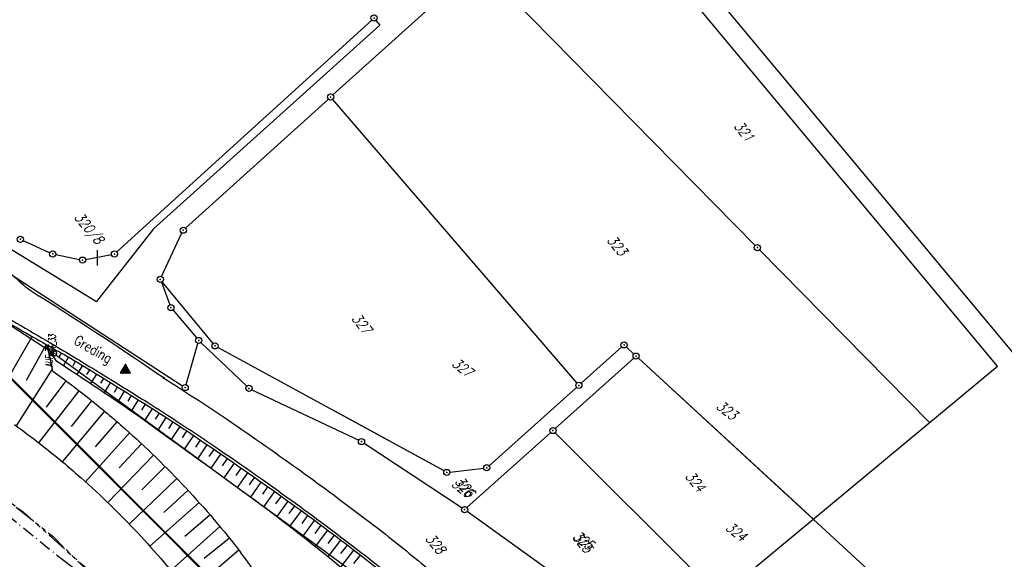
# Model space of a CAD drawing. Extents: x 448150 to 449332, y 437108 to 438384.
# Tile 145 of 172: x 448972 to 449212, y 437580 to 437711. Entities that reach past the tile are written whole.
import ezdxf

# ---------------------------------------------------------------- set-up
doc = ezdxf.new("R2010")
doc.units = 0
doc.header["$LTSCALE"] = 2
doc.header["$MEASUREMENT"] = 0
for name, pattern in [('AUSGEZOGEN', [0]), ('BAB-FM2', [2.6, 1.5, -0.5, 0.1, -0.5]), ('PHANTOMX2', [5, 2.5, -0.5, 0.5, -0.5, 0.5, -0.5])]:
    doc.linetypes.add(name, pattern=pattern)
doc.layers.get('0').update_dxf_attribs({"linetype": 'AUSGEZOGEN'})
for name, color, linetype in [('212-FLSTNR', 8, 'AUSGEZOGEN'), ('212-GRENZL', 8, 'AUSGEZOGEN'), ('212-GRENZL-BAB', 7, 'AUSGEZOGEN'), ('212-GRENZP', 8, 'AUSGEZOGEN'), ('213-FLSTNR', 8, 'AUSGEZOGEN'), ('213-GRENZL', 8, 'AUSGEZOGEN'), ('213-GRENZP', 8, 'AUSGEZOGEN'), ('ANMERKUNG', 7, 'CONTINUOUS'), ('BAB_FM', 5, 'BAB-FM2'), ('BOESCHG', 250, 'AUSGEZOGEN'), ('FBRTOP', 250, 'AUSGEZOGEN'), ('Lichtwellenleiter COLT', 46, 'PHANTOMX2'), ('Lichtwellenleiter GLH', 46, 'PHANTOMX2'), ('MULDE', 250, 'AUSGEZOGEN'), ('Planeinteilung', 250, 'CONTINUOUS'), ('RAHMEN', 7, 'AUSGEZOGEN'), ('SCHLITZRINNE', 200, 'AUSGEZOGEN'), ('SCHRIFT', 7, 'AUSGEZOGEN'), ('STRASSE', 250, 'AUSGEZOGEN')]:
    doc.layers.add(name, color=color, linetype=linetype)
doc.styles.add('ROMANS', font='romans.shx', dxfattribs={"width": 0.8})

# ---------------------------------------------------------------- blocks, each defined once
blk = doc.blocks.new('1135594')
blk.add_line((1135, 594), (0, 594))
at = {"layer": 'RAHMEN'}
for p, q in [((950, 589), (25, 589)), ((950, 5), (950, 589))]:
    blk.add_line(p, q, dxfattribs=at)
blk = doc.blocks.new('GST')
at = {"color": 0}
blk.add_circle((0, 0), 0.75, dxfattribs=at)
blk.add_point((0, 0), dxfattribs=at)
blk = doc.blocks.new('RPFEIL')
at = {"color": 0}
for p, q in [((0, 0), (-1.25, -2.17)), ((-1.25, -2.17), (1.25, -2.17)), ((-1.15, -2.17), (-1.15, -1.99)), ((-1.05, -2.17), (-1.05, -1.82)), ((-0.95, -2.17), (-0.95, -1.65)), ((-0.85, -2.17), (-0.85, -1.47)), ((-0.75, -2.17), (-0.75, -1.3)), ((-0.65, -2.17), (-0.65, -1.13)), ((-0.55, -2.17), (-0.55, -0.95)), ((-0.45, -2.17), (-0.45, -0.78)), ((-0.35, -2.17), (-0.35, -0.61)), ((-0.25, -2.17), (-0.25, -0.43)), ((-0.15, -2.17), (-0.15, -0.26)), ((-0.05, -2.17), (-0.05, -0.09)), ((1.25, -2.17), (0, 0)), ((0.05, -2.17), (0.05, -0.09)), ((0.15, -2.17), (0.15, -0.26)), ((0.25, -2.17), (0.25, -0.43)), ((0.35, -2.17), (0.35, -0.61)), ((0.45, -2.17), (0.45, -0.78)), ((0.55, -2.17), (0.55, -0.95)), ((0.65, -2.17), (0.65, -1.13)), ((0.75, -2.17), (0.75, -1.3)), ((0.85, -2.17), (0.85, -1.47)), ((0.95, -2.17), (0.95, -1.65)), ((1.05, -2.17), (1.05, -1.82)), ((1.15, -2.17), (1.15, -1.99))]:
    blk.add_line(p, q, dxfattribs=at)

msp = doc.modelspace()

# ---------------------------------------------------------------- hatches: boundary and pattern name
at = {"layer": 'SCHLITZRINNE'}
h = msp.add_hatch(dxfattribs=at)
h.set_pattern_fill('_USER', color=256, scale=1.5, angle=45, style=0, pattern_type=0)
h.set_pattern_definition([(0.19809, (448696.2442, 437758.0261), (-0.005186, 1.499991), [])])
edge = h.paths.add_edge_path()
edge.add_arc((450103.94, 439168.64), 1992.85, 225.25393, 225.3265)
edge.add_arc((450104.38, 439169.08), 1993.47, 225.3265, 225.68551)
edge.add_arc((450114.11, 439179.05), 2007.4, 225.68551, 226.04327)
edge.add_arc((450116.37, 439181.4), 2010.66, 226.04327, 226.40034)
edge.add_arc((450108.35, 439172.97), 1999.02, 226.40034, 226.75845)
edge.add_arc((450107.36, 439171.92), 1997.58, 226.75845, 227.1169)
edge.add_arc((450114.22, 439179.31), 2007.66, 227.1169, 227.47445)
edge.add_arc((450112.04, 439176.93), 2004.44, 227.47445, 227.83238)
edge.add_arc((450107.82, 439172.27), 1998.16, 227.83238, 228.19088)
edge.add_arc((450107.66, 439172.09), 1997.92, 228.19088, 228.54975)
edge.add_arc((450107.03, 439171.38), 1996.96, 228.54975, 228.9087)
edge.add_arc((450111.57, 439176.59), 2003.87, 228.9087, 229.26596)
edge.add_arc((450119.09, 439185.32), 2015.39, 229.26596, 229.6222)
edge.add_arc((450115.13, 439180.66), 2009.28, 229.6222, 229.97992)
edge.add_arc((450101.81, 439164.79), 1988.56, 229.97992, 230.3395)
edge.add_arc((450135.91, 439205.92), 2041.98, 230.3395, 230.69914)
edge.add_arc((450015.79, 439059.17), 1852.34, 230.69914, 231.07675)
edge.add_arc((450440.04, 439584.51), 2527.6, 231.07675, 231.41321)
edge.add_arc((449605.18, 438538.21), 1189.04, 231.41321, 231.90377)
edge.add_arc((451876.6, 441435.45), 4870.53, 231.90377, 232.05412)
edge.add_arc((449764.39, 438726.67), 1435.57, 232.05412, 232.33105)
edge.add_arc((663048.57, 714993.47), 350453.47, 232.3310515, 232.3318237)
edge.add_arc((452105.71, 441751.77), 5260.88, 232.33184, 232.33814)
edge.add_arc((1083717.78, 1260087.56), 1038995.51, 232.33813988, 232.33882921)
edge.add_arc((362297.75, 325361.77), 141749.67, 52.3359582, 52.3410109, ccw=False)
edge.add_arc((130991.07, 25697.41), 520301.52, 52.3345817, 52.3359582, ccw=False)
edge.add_arc((597397.74, 629905.02), 242982.19, 232.3337962, 232.3367437)
edge.add_arc((1091510.3, 1270060.01), 1051651.24, 232.33674373, 232.33742474)
edge.add_arc((63904.41, -61307.14), 630166.93, 52.33651599, 52.33765249, ccw=False)
edge.add_line((448950.68, 437541.27), (448965.93, 437529.5))
edge.add_arc((450103.94, 439168.64), 1993.35, 225.25393, 225.3265)
edge.add_arc((450104.38, 439169.08), 1993.97, 225.3265, 225.63395)
h = msp.add_hatch(dxfattribs=at)
h.set_pattern_fill('_USER', color=256, scale=1.5, angle=45, style=0, pattern_type=0)
h.set_pattern_definition([(1.0848, (448717.7677, 437736.8698), (-0.0283982, 1.4997312), [])])
edge = h.paths.add_edge_path()
edge.add_arc((450104.38, 439169.08), 1993.97, 225.67714, 225.68551)
edge.add_arc((450114.11, 439179.05), 2007.9, 225.68551, 226.04327)
edge.add_arc((450116.37, 439181.4), 2011.16, 226.04327, 226.34876)
edge.add_arc((450103.94, 439168.64), 1992.85, 225.25393, 225.3265)
edge.add_arc((450104.38, 439169.08), 1993.47, 225.3265, 225.68551)
edge.add_arc((450114.11, 439179.05), 2007.4, 225.68551, 226.04327)
edge.add_arc((450116.37, 439181.4), 2010.66, 226.04327, 226.40034)
edge.add_arc((450108.35, 439172.97), 1999.02, 226.40034, 226.75845)
edge.add_arc((450107.36, 439171.92), 1997.58, 226.75845, 227.1169)
edge.add_arc((450114.22, 439179.31), 2007.66, 227.1169, 227.47445)
edge.add_arc((450112.04, 439176.93), 2004.44, 227.47445, 227.83238)
edge.add_arc((450107.82, 439172.27), 1998.16, 227.83238, 228.19088)
edge.add_arc((450107.66, 439172.09), 1997.92, 228.19088, 228.54975)
edge.add_arc((450107.03, 439171.38), 1996.96, 228.54975, 228.9087)
edge.add_arc((450111.57, 439176.59), 2003.87, 228.9087, 229.26596)
edge.add_arc((450119.09, 439185.32), 2015.39, 229.26596, 229.6222)
edge.add_arc((450115.13, 439180.66), 2009.28, 229.6222, 229.97992)
edge.add_arc((450101.81, 439164.79), 1988.56, 229.97992, 230.3395)
edge.add_arc((450135.91, 439205.92), 2041.98, 230.3395, 230.69914)
edge.add_arc((450015.79, 439059.17), 1852.34, 230.69914, 231.07675)
edge.add_arc((450440.04, 439584.51), 2527.6, 231.07675, 231.41321)
edge.add_arc((449605.18, 438538.21), 1189.04, 231.41321, 231.90377)
edge.add_arc((451876.6, 441435.45), 4870.53, 231.90377, 232.05412)
edge.add_arc((449764.39, 438726.67), 1435.57, 232.05412, 232.33105)
edge.add_arc((663048.57, 714993.47), 350453.47, 232.3310515, 232.3318237)
edge.add_arc((452105.71, 441751.77), 5260.88, 232.33184, 232.33814)
edge.add_arc((1083717.78, 1260087.56), 1038995.51, 232.33813988, 232.33882921)
edge.add_arc((362297.75, 325361.77), 141749.67, 52.3359582, 52.3410109, ccw=False)
edge.add_arc((130991.07, 25697.41), 520301.52, 52.3345817, 52.3359582, ccw=False)
edge.add_arc((597397.74, 629905.02), 242982.19, 232.3337962, 232.3367437)
edge.add_arc((1091510.3, 1270060.01), 1051651.24, 232.33674373, 232.33742474)
edge.add_arc((63904.41, -61307.14), 630166.93, 52.33651599, 52.33765249, ccw=False)
edge.add_line((448950.68, 437541.27), (448965.93, 437529.5))
h = msp.add_hatch(dxfattribs=at)
h.set_pattern_fill('_USER', color=256, scale=1.5, angle=45, style=0, pattern_type=0)
h.set_pattern_definition([(1.92282, (448737.9663, 437717.5835), (-0.05033, 1.4991554), [])])
edge = h.paths.add_edge_path()
edge.add_arc((450116.37, 439181.4), 2011.16, 226.39158, 226.40034)
edge.add_arc((450108.35, 439172.97), 1999.52, 226.40034, 226.75845)
edge.add_arc((450107.36, 439171.92), 1998.08, 226.75845, 227.1169)
edge.add_arc((450114.22, 439179.31), 2008.16, 227.1169, 227.47445)
edge.add_arc((450112.04, 439176.93), 2004.94, 227.47445, 227.83238)
edge.add_arc((450107.82, 439172.27), 1998.66, 227.83238, 228.06865)
edge.add_arc((450103.94, 439168.64), 1992.85, 225.25393, 225.3265)
edge.add_arc((450104.38, 439169.08), 1993.47, 225.3265, 225.68551)
edge.add_arc((450114.11, 439179.05), 2007.4, 225.68551, 226.04327)
edge.add_arc((450116.37, 439181.4), 2010.66, 226.04327, 226.40034)
edge.add_arc((450108.35, 439172.97), 1999.02, 226.40034, 226.75845)
edge.add_arc((450107.36, 439171.92), 1997.58, 226.75845, 227.1169)
edge.add_arc((450114.22, 439179.31), 2007.66, 227.1169, 227.47445)
edge.add_arc((450112.04, 439176.93), 2004.44, 227.47445, 227.83238)
edge.add_arc((450107.82, 439172.27), 1998.16, 227.83238, 228.19088)
edge.add_arc((450107.66, 439172.09), 1997.92, 228.19088, 228.54975)
edge.add_arc((450107.03, 439171.38), 1996.96, 228.54975, 228.9087)
edge.add_arc((450111.57, 439176.59), 2003.87, 228.9087, 229.26596)
edge.add_arc((450119.09, 439185.32), 2015.39, 229.26596, 229.6222)
edge.add_arc((450115.13, 439180.66), 2009.28, 229.6222, 229.97992)
edge.add_arc((450101.81, 439164.79), 1988.56, 229.97992, 230.3395)
edge.add_arc((450135.91, 439205.92), 2041.98, 230.3395, 230.69914)
edge.add_arc((450015.79, 439059.17), 1852.34, 230.69914, 231.07675)
edge.add_arc((450440.04, 439584.51), 2527.6, 231.07675, 231.41321)
edge.add_arc((449605.18, 438538.21), 1189.04, 231.41321, 231.90377)
edge.add_arc((451876.6, 441435.45), 4870.53, 231.90377, 232.05412)
edge.add_arc((449764.39, 438726.67), 1435.57, 232.05412, 232.33105)
edge.add_arc((663048.57, 714993.47), 350453.47, 232.3310515, 232.3318237)
edge.add_arc((452105.71, 441751.77), 5260.88, 232.33184, 232.33814)
edge.add_arc((1083717.78, 1260087.56), 1038995.51, 232.33813988, 232.33882921)
edge.add_arc((362297.75, 325361.77), 141749.67, 52.3359582, 52.3410109, ccw=False)
edge.add_arc((130991.07, 25697.41), 520301.52, 52.3345817, 52.3359582, ccw=False)
edge.add_arc((597397.74, 629905.02), 242982.19, 232.3337962, 232.3367437)
edge.add_arc((1091510.3, 1270060.01), 1051651.24, 232.33674373, 232.33742474)
edge.add_arc((63904.41, -61307.14), 630166.93, 52.33651599, 52.33765249, ccw=False)
edge.add_line((448950.68, 437541.27), (448965.93, 437529.5))
h = msp.add_hatch(dxfattribs=at)
h.set_pattern_fill('_USER', color=256, scale=1.5, angle=45, style=0, pattern_type=0)
h.set_pattern_definition([(5.43336, (448830.8072, 437635.437), (-0.142032, 1.4932605), [])])
edge = h.paths.add_edge_path()
edge.add_arc((450115.13, 439180.66), 2009.78, 229.70332, 229.97992)
edge.add_arc((450101.81, 439164.79), 1989.06, 229.97992, 230.3395)
edge.add_arc((450135.91, 439205.92), 2042.48, 230.3395, 230.69914)
edge.add_arc((450015.79, 439059.17), 1852.84, 230.69914, 231.07675)
edge.add_arc((450440.04, 439584.51), 2528.1, 231.07675, 231.21107)
edge.add_arc((450103.94, 439168.64), 1992.85, 225.25393, 225.3265)
edge.add_arc((450104.38, 439169.08), 1993.47, 225.3265, 225.68551)
edge.add_arc((450114.11, 439179.05), 2007.4, 225.68551, 226.04327)
edge.add_arc((450116.37, 439181.4), 2010.66, 226.04327, 226.40034)
edge.add_arc((450108.35, 439172.97), 1999.02, 226.40034, 226.75845)
edge.add_arc((450107.36, 439171.92), 1997.58, 226.75845, 227.1169)
edge.add_arc((450114.22, 439179.31), 2007.66, 227.1169, 227.47445)
edge.add_arc((450112.04, 439176.93), 2004.44, 227.47445, 227.83238)
edge.add_arc((450107.82, 439172.27), 1998.16, 227.83238, 228.19088)
edge.add_arc((450107.66, 439172.09), 1997.92, 228.19088, 228.54975)
edge.add_arc((450107.03, 439171.38), 1996.96, 228.54975, 228.9087)
edge.add_arc((450111.57, 439176.59), 2003.87, 228.9087, 229.26596)
edge.add_arc((450119.09, 439185.32), 2015.39, 229.26596, 229.6222)
edge.add_arc((450115.13, 439180.66), 2009.28, 229.6222, 229.97992)
edge.add_arc((450101.81, 439164.79), 1988.56, 229.97992, 230.3395)
edge.add_arc((450135.91, 439205.92), 2041.98, 230.3395, 230.69914)
edge.add_arc((450015.79, 439059.17), 1852.34, 230.69914, 231.07675)
edge.add_arc((450440.04, 439584.51), 2527.6, 231.07675, 231.41321)
edge.add_arc((449605.18, 438538.21), 1189.04, 231.41321, 231.90377)
edge.add_arc((451876.6, 441435.45), 4870.53, 231.90377, 232.05412)
edge.add_arc((449764.39, 438726.67), 1435.57, 232.05412, 232.33105)
edge.add_arc((663048.57, 714993.47), 350453.47, 232.3310515, 232.3318237)
edge.add_arc((452105.71, 441751.77), 5260.88, 232.33184, 232.33814)
edge.add_arc((1083717.78, 1260087.56), 1038995.51, 232.33813988, 232.33882921)
edge.add_arc((362297.75, 325361.77), 141749.67, 52.3359582, 52.3410109, ccw=False)
edge.add_arc((130991.07, 25697.41), 520301.52, 52.3345817, 52.3359582, ccw=False)
edge.add_arc((597397.74, 629905.02), 242982.19, 232.3337962, 232.3367437)
edge.add_arc((1091510.3, 1270060.01), 1051651.24, 232.33674373, 232.33742474)
edge.add_arc((63904.41, -61307.14), 630166.93, 52.33651599, 52.33765249, ccw=False)
edge.add_line((448950.68, 437541.27), (448965.93, 437529.5))

# ---------------------------------------------------------------- linework, layer by layer
at = {"layer": '212-FLSTNR'}
msp.add_line((448990.77, 437654.93), (448990.8, 437651.19), dxfattribs=at)
at = {"layer": '212-GRENZL'}
for p, q in [((449048.22, 437692.79), (449083.07, 437724.27)), ((449084.16, 437724.24), (449151.12, 437656.09)), ((448995.54, 437654.5), (449057.68, 437711.05)), ((449058.71, 437710.98), (449059.68, 437709.82)), ((449059.68, 437709.82), (449004.46, 437660.16)), ((449047.1, 437691.79), (449012.31, 437660.31)), ((449048.15, 437691.72), (449107.66, 437622.54)), ((448933.83, 437659.92), (448979.45, 437630.23)), ((449004.46, 437660.16), (448990.62, 437642.38)), ((449006.46, 437648.5), (449011.43, 437659.13)), ((448969.67, 437655.27), (448990.62, 437642.38)), ((448972.72, 437657.28), (448979.24, 437654.33)), ((449152.18, 437655.03), (449193.61, 437612.87)), ((448980.65, 437653.87), (448986.46, 437652.66)), ((448987.93, 437652.65), (448994.24, 437653.85)), ((448966.51, 437651.13), (449011.58, 437621.85)), ((449006.4, 437647.12), (449008.47, 437641.64)), ((449019.02, 437632.18), (449006.62, 437647.24)), ((449009.21, 437640.37), (449015.03, 437633.5)), ((449012.42, 437622.16), (449015.3, 437632.21)), ((449016.05, 437632.41), (449027.21, 437621.75)), ((449075.31, 437601.09), (449020.16, 437631.24)), ((449118.61, 437631.34), (449108.71, 437622.47)), ((449121.56, 437629.61), (449119.72, 437631.33)), ((448980.69, 437629.38), (449052.03, 437577.33)), ((449102.41, 437611.44), (449121.55, 437628.6)), ((449122.66, 437628.59), (449165.3, 437589.32)), ((449107.59, 437621.47), (449086.27, 437602.36)), ((449028.43, 437620.91), (449054.5, 437608.58)), ((449080.87, 437592.15), (449101.29, 437610.44)), ((449102.38, 437610.41), (449142.51, 437570.34)), ((449055.81, 437607.85), (449079.68, 437592.06)), ((449076.72, 437600.82), (449084.96, 437601.77)), ((449115.58, 437566.25), (449080.92, 437591.21))]:
    msp.add_line(p, q, dxfattribs=at)
at = {"layer": '212-GRENZL-BAB', "const_width": 0.5, "flags": 128}
msp.add_lwpolyline([(449077.21, 437516), (448933.73, 437659.8)], dxfattribs=at)
at = {"layer": '213-GRENZL'}
for p, q in [((449079.49, 437655.28), (449107.66, 437622.54)), ((449118.61, 437631.34), (449108.71, 437622.47)), ((449121.56, 437629.61), (449119.72, 437631.33)), ((449102.41, 437611.44), (449121.55, 437628.6)), ((449122.66, 437628.59), (449191.97, 437564.76)), ((449107.59, 437621.47), (449086.27, 437602.36)), ((449075.31, 437601.09), (449048.83, 437615.56)), ((449046.4, 437612.41), (449054.5, 437608.58)), ((449080.87, 437592.15), (449101.29, 437610.44)), ((449102.38, 437610.41), (449164.35, 437548.53)), ((449055.81, 437607.85), (449079.68, 437592.06)), ((449076.72, 437600.82), (449084.96, 437601.77)), ((449031.11, 437592.6), (449052.03, 437577.33)), ((449115.58, 437566.25), (449080.92, 437591.21))]:
    msp.add_line(p, q, dxfattribs=at)
at = {"layer": 'BAB_FM'}
msp.add_lwpolyline([(448948.54, 437606.81), (448982.52, 437579.32), (448987.24, 437575.91), (448971.07, 437559.85)], dxfattribs=at)
at = {"layer": 'BOESCHG'}
for p, q in [((448964.88, 437616.45), (448974.88, 437633.91)), ((448978.35, 437631.93), (448973.47, 437623.15)), ((448978.57, 437631.81), (448978.57, 437631.81)), ((448980.32, 437630.83), (448979.66, 437629.58)), ((448980.32, 437630.83), (448980.32, 437630.83)), ((448981.5, 437628.85), (448982.06, 437629.85)), ((448982.59, 437626.77), (448983.8, 437628.86)), ((448984.88, 437626.77), (448985.52, 437627.84)), ((448985.89, 437624.61), (448987.24, 437626.81)), ((448979.86, 437626.07), (448971.05, 437612.06)), ((448988.25, 437624.64), (448988.94, 437625.77)), ((448989.22, 437622.41), (448990.65, 437624.72)), ((448978.38, 437616.64), (448983.18, 437623.08)), ((448991.62, 437622.49), (448992.35, 437623.67)), ((448992.55, 437620.19), (448994.05, 437622.62)), ((448994.98, 437620.33), (448995.75, 437621.57)), ((448976.53, 437607.96), (448986.36, 437620.66)), ((448995.87, 437617.97), (448997.45, 437620.52)), ((448998.33, 437618.15), (448999.15, 437619.46)), ((448984.47, 437611.92), (448989.5, 437618.18)), ((448999.16, 437615.69), (449000.85, 437618.4)), ((449001.66, 437615.94), (449002.54, 437617.34)), ((448982.3, 437603.31), (448992.6, 437615.64)), ((449002.4, 437613.37), (449004.24, 437616.28)), ((449004.97, 437613.71), (449005.92, 437615.21)), ((448990.39, 437606.98), (448995.64, 437613.05)), ((449005.62, 437611.05), (449007.61, 437614.12)), ((449008.26, 437611.46), (449009.29, 437613.04)), ((449008.84, 437608.73), (449010.96, 437611.94)), ((448987.91, 437598.46), (448998.64, 437610.41)), ((449011.54, 437609.2), (449012.63, 437610.84)), ((449012.06, 437606.4), (449014.29, 437609.73)), ((448996.12, 437601.83), (449001.6, 437607.71)), ((449014.81, 437606.92), (449015.95, 437608.61)), ((449015.28, 437604.08), (449017.6, 437607.48)), ((448993.34, 437593.4), (449004.5, 437604.96)), ((449018.07, 437604.63), (449019.25, 437606.35)), ((449018.51, 437601.74), (449020.9, 437605.22)), ((449001.66, 437596.48), (449007.35, 437602.15)), ((449021.34, 437602.33), (449022.55, 437604.09)), ((449021.74, 437599.4), (449024.2, 437602.95)), ((449024.6, 437600.02), (449025.84, 437601.81)), ((449024.97, 437597.07), (449027.48, 437600.67)), ((448998.57, 437588.15), (449010.15, 437599.29)), ((449027.85, 437597.71), (449029.12, 437599.52)), ((449028.19, 437594.73), (449030.76, 437598.37)), ((449007.01, 437590.92), (449012.9, 437596.39)), ((449031.1, 437595.39), (449032.39, 437597.22)), ((449031.41, 437592.38), (449034.02, 437596.07)), ((449003.62, 437582.72), (449015.59, 437593.43)), ((449034.33, 437593.05), (449035.65, 437594.91)), ((449034.59, 437589.98), (449037.28, 437593.75)), ((449037.53, 437590.68), (449038.9, 437592.58)), ((449012.15, 437585.18), (449018.23, 437590.42)), ((449037.73, 437587.56), (449040.52, 437591.4)), ((449040.72, 437588.28), (449042.14, 437590.23)), ((449040.86, 437585.12), (449043.75, 437589.04)), ((449043.88, 437585.87), (449045.36, 437587.85)), ((449020.68, 437587.53), (449008.69, 437576.83)), ((449043.96, 437582.65), (449046.96, 437586.65)), ((449047.03, 437583.43), (449048.56, 437585.45)), ((449023.03, 437584.66), (449016.81, 437579.72)), ((449047.05, 437580.17), (449050.15, 437584.24)), ((449050.17, 437580.97), (449051.74, 437583.03)), ((449025.29, 437581.81), (449013.08, 437571.34)), ((449050.12, 437577.66), (449053.33, 437581.81)), ((449053.28, 437578.49), (449054.91, 437580.58))]:
    msp.add_line(p, q, dxfattribs=at)
for points in [[(448933.43, 437659.59, -0.001077), (448940.26, 437655.14, 0.005284), (448954.1, 437646.31, 0.005615), (448965.63, 437639.3, 0.005157), (448978.35, 437631.93, 0.001597)], [(448978.35, 437631.93, 0.001597), (448980.17, 437630.91, -0.001529), (448982.06, 437629.85, -0.008532), (448987.18, 437626.84, -0.002783), (449002.67, 437617.27, -0.009212), (449016.05, 437608.54, -0.005885), (449036.58, 437594.25, -0.012216), (449058.15, 437578.04, -0.014461), (449075.63, 437563.39, -0.006049), (449087.22, 437552.83, -0.002601), (449091.14, 437549.13, -0.009494)], [(448980.66, 437628.03, -0.00343), (448995.02, 437618.54, -0.008355), (449000.83, 437614.5, -0.00082), (449029.82, 437593.55, -0.005981), (449033.76, 437590.62, -0.008686), (449049.17, 437578.44, -0.005326), (449073.75, 437557.87, -0.013704), (449083.27, 437549.26, 0.018713), (449088.05, 437545.03, 0.015958)]]:
    msp.add_lwpolyline(points, format="xyb", dxfattribs=at)
at = {"layer": 'BOESCHG', "flags": 128}
for points in [[(448979.95, 437625.44, -0.012787), (448988.92, 437618.65, -0.012787), (448997.52, 437611.41, -0.023572), (449012.37, 437596.94, -0.023572), (449025.8, 437581.15)], [(448970.58, 437612.39, -0.012787), (448978.89, 437606.1, -0.012787), (448986.87, 437599.38, -0.023572), (449000.64, 437585.98, -0.023572), (449013.08, 437571.34, -0.023572)]]:
    msp.add_lwpolyline(points, format="xyb", dxfattribs=at)
at = {"layer": 'BOESCHG'}
for centre, radius, start, end in [((449008.94, 437647.37), 34.26, 206.79, 214.3694), ((448947.1, 437620.8), 33.17, 8.0317, 19.5959), ((448961.79, 437532.84), 80.19, 352.1855, 37.0412)]:
    msp.add_arc(centre, radius, start, end, dxfattribs=at)
at = {"layer": 'FBRTOP'}
for points in [[(448922.71, 437586.86, -0.000006), (448932.6, 437579.22, 0.000013), (448942.5, 437571.59, 0.000003), (448952.39, 437563.95, -0.000005), (448962.29, 437556.31, -0.000002), (448991.97, 437533.4, 0.000001), (449021.66, 437510.48, 0), (449059.52, 437481.26, 0), (449100.82, 437449.38, 0.000002), (449140.4, 437418.83, -0.000003), (449179.98, 437388.28, -0.000002), (449197.09, 437375.08, 0.000004)], [(448902.92, 437602.14, 0.000003), (448912.81, 437594.5, -0.000022)], [(448898.76, 437605.35, 0.000003), (448902.46, 437602.49, 0.000028)]]:
    msp.add_lwpolyline(points, format="xyb", dxfattribs=at)
at = {"layer": 'FBRTOP', "const_width": 0.5}
for points in [[(448913.54, 437574.99, -0.000006), (448923.44, 437567.35, 0.000013), (448933.33, 437559.71, 0.000003), (448943.23, 437552.07, -0.000005), (448953.12, 437544.44, -0.000002), (448982.81, 437521.52, 0.000001), (449012.49, 437498.61, 0), (449050.36, 437469.38, 0), (449091.65, 437437.51, 0.000002), (449131.24, 437406.96, -0.000003), (449170.82, 437376.41, -0.000001), (449185.28, 437365.24, 0.000004)], [(448920.89, 437584.5, -0.000006), (448930.78, 437576.87, 0.000013), (448940.68, 437569.23, 0.000003), (448950.57, 437561.59, -0.000005), (448960.47, 437553.95, -0.000002), (448990.15, 437531.04), (449019.84, 437508.13), (449057.7, 437478.9), (449099, 437447.02, 0.000002), (449138.58, 437416.47, -0.000003), (449178.16, 437385.92, -0.000002), (449194.74, 437373.12, 0.000004)], [(448901.1, 437599.78, 0.000003), (448910.99, 437592.14, -0.000022)], [(448893.75, 437590.26, 0.000003), (448903.65, 437582.63, -0.000022)], [(448896.94, 437602.99, 0.000003), (448900.64, 437600.13, 0.000028)], [(448889.56, 437593.5, 0.000003), (448893.29, 437590.62, 0.000028)]]:
    msp.add_lwpolyline(points, format="xyb", dxfattribs=at)
at = {"layer": 'Lichtwellenleiter COLT', "flags": 128}
msp.add_lwpolyline([(448659.36, 437835.4), (448668.13, 437829.07), (448675.79, 437824.13), (448685.03, 437816.4), (448707.69, 437793.32), (448725.46, 437778.29), (448744.1, 437761.36), (448761.36, 437745.15), (448817.3, 437686.93), (448837.37, 437672.42), (448852.44, 437665.48), (448883.39, 437653.91), (448906.67, 437637.3), (448923.16, 437622.3), (448933.12, 437620.67), (448942.93, 437614.42), (448953.22, 437606.47), (448980, 437585.1), (448999.76, 437565.35), (449013.23, 437542.09), (449015.39, 437534.98), (449018.87, 437529.6), (449025.86, 437525.22), (449038.3, 437522.2), (449054.37, 437521.79), (449059.83, 437520.83), (449063.6, 437518.32), (449065.94, 437515.99), (449065.94, 437515.99), (449095.92, 437479.56), (449111.4, 437468.12), (449127.44, 437455.52), (449178.72, 437415.24), (449213.53, 437388.76)], dxfattribs=at)
at = {"layer": 'Lichtwellenleiter GLH', "flags": 128}
msp.add_lwpolyline([(448402.86, 438190.72), (448415.11, 438168.31), (448419.91, 438160.49), (448420.72, 438158.16), (448503.05, 438031.34), (448522.17, 438004.42), (448532.91, 437989.33), (448539.67, 437979.78), (448549.91, 437964.58), (448559.07, 437950.98), (448598, 437903.19), (448632.59, 437863.53), (448656.71, 437838.28), (448666.36, 437831.36), (448672.42, 437827.2), (448672.42, 437827.2), (448672.42, 437827.2), (448838.47, 437670.55), (448842.77, 437668.36), (448853.43, 437665), (448877.05, 437657.59), (448892.66, 437650.23), (448906.67, 437637.3), (448920.23, 437624.26), (448935.45, 437618.38), (448950.43, 437608.21), (448972.82, 437591), (448987.74, 437577.68), (449010.1, 437551.38), (449016.19, 437536.4), (449021.74, 437528.72), (449038.78, 437522.27), (449054.54, 437521.86), (449060.55, 437520.65), (449065.79, 437515.9), (449095.77, 437479.47), (449099.8, 437476.39), (449111.46, 437468.05), (449130.15, 437452.82), (449130.15, 437452.82), (449149.33, 437438.24), (449167.32, 437424.32), (449186.31, 437409.34), (449205.49, 437394.55), (449213.17, 437388.46)], dxfattribs=at)
at = {"layer": 'MULDE'}
for points in [[(449106.23, 437375.23, 0.000009), (449130.56, 437357.33, 0.000999)], [(449107.41, 437376.84, 0.000009), (449131.75, 437358.94, 0.00096)]]:
    msp.add_lwpolyline(points, format="xyb", dxfattribs=at)
at = {"layer": 'STRASSE'}
for points in [[(448949.88, 437668.46, 0.029319), (448950.56, 437667.63, 0.017176), (448959.25, 437658.8, 0.011129), (448972.8, 437646.5, 0.043064), (448976.64, 437643.71, 0.007501)], [(448965.86, 437640.13, -0.007273), (448982.54, 437630.42, -0.002597), (448992.86, 437624.15, -0.002625), (449002.99, 437617.84, -0.008673), (449018.48, 437607.7, -0.007096), (449037.02, 437594.72, -0.00359), (449045.26, 437588.67, -0.003795), (449052.98, 437582.84, -0.008023), (449064.48, 437573.71, -0.00774), (449076.1, 437563.88, -0.007299), (449087.72, 437553.42, -0.008343), (449097.6, 437543.96, -0.003025), (449110.79, 437530.75, -0.005424), (449118.02, 437523.25, -0.000071), (449129.47, 437511.12, -0.000182), (449133.91, 437506.4, -0.000004), (449139.57, 437500.4, -0.000025), (449140.46, 437499.46, -0.000258), (449147.41, 437492.06, -0.000265), (449154.17, 437484.86, -0.000843), (449162.14, 437476.33, 0.000232), (449191.08, 437445.3, 0.000211), (449212, 437422.9, 0.000153), (449230.63, 437402.99, 0.003088)], [(449006.79, 437623.87, -0.008673), (449022.49, 437613.6, -0.007096), (449041.19, 437600.5, -0.00359), (449049.52, 437594.39, -0.003795), (449057.32, 437588.49, -0.008023), (449069, 437579.22, -0.00774), (449080.79, 437569.25, -0.007299), (449092.57, 437558.65, -0.008343), (449102.62, 437549.03, -0.003025), (449115.86, 437535.75, -0.005424), (449123.2, 437528.15, -0.000071), (449134.65, 437516.01, -0.000182), (449139.1, 437511.29, -0.000004), (449144.76, 437505.29, -0.000025), (449145.65, 437504.34, -0.000258), (449152.61, 437496.95, -0.000266), (449159.37, 437489.74, -0.000843), (449167.36, 437481.19, 0.000232), (449196.29, 437450.16, 0.000211), (449217.2, 437427.78, 0.000156), (449236.12, 437407.56, 0.003088)]]:
    msp.add_lwpolyline(points, format="xyb", dxfattribs=at)
msp.add_arc((448468.49, 436837.61), 952.9, 55.57258, 57.77387, dxfattribs=at)

# ---------------------------------------------------------------- block references
at = {"layer": '212-GRENZP', "rotation": 309.7713901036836}
for p in [(449058.23, 437711.55), (449047.66, 437692.29), (449011.75, 437659.81), (448972.04, 437657.59), (448979.92, 437654.02), (448994.98, 437653.99), (449151.65, 437655.56), (448987.19, 437652.51), (449006.14, 437647.82), (449008.73, 437640.94), (449015.51, 437632.93), (449019.5, 437631.6), (449119.17, 437631.84), (448980.08, 437629.82), (449122.11, 437629.1), (449012.21, 437621.44), (449027.75, 437621.23), (449108.15, 437621.97), (449101.85, 437610.94), (449055.18, 437608.26), (449085.71, 437601.86), (449075.97, 437600.73), (449080.31, 437591.65)]:
    msp.add_blockref('GST', p, dxfattribs=at)
at = {"layer": '213-GRENZP', "rotation": 322.3369009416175}
for p in [(449119.17, 437631.84), (449122.11, 437629.1), (449108.15, 437621.97), (449101.85, 437610.94), (449055.18, 437608.26), (449085.71, 437601.86), (449075.97, 437600.73), (449080.31, 437591.65)]:
    msp.add_blockref('GST', p, dxfattribs=at)
at = {"layer": 'Planeinteilung', "linetype": 'Continuous', "rotation": 309.7713901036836}
msp.add_blockref('1135594', (448149.7, 437980.02), dxfattribs=at)
at = {"layer": 'SCHRIFT', "rotation": 238.9570526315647}
msp.add_blockref('RPFEIL', (448998.87, 437624.94), dxfattribs=at)

# ---------------------------------------------------------------- texts
at = {"layer": '212-FLSTNR', "style": 'ROMANS', "oblique": 15, "width": 0.8}
for s, p in [('321', (449145.78, 437685.12)), ('320/8', (448985.02, 437662.9)), ('323', (449114.88, 437657.28)), ('327', (449052.61, 437638.22)), ('326', (449077.81, 437598.42)), ('324', (449133.95, 437599.69)), ('328', (449070.61, 437584.55)), ('325', (449106.46, 437584.8))]:
    msp.add_text(s, height=2.5, rotation=309.7714, dxfattribs=at).set_placement(p)
at = {"layer": '213-FLSTNR', "style": 'ROMANS', "oblique": 15, "width": 0.8}
for s, p in [('327', (449076.98, 437626.89)), ('323', (449141.43, 437616.51)), ('326', (449076.93, 437597.55)), ('324', (449143.71, 437586.9)), ('325', (449106.46, 437584.8))]:
    msp.add_text(s, height=2.5, rotation=322.3369, dxfattribs=at).set_placement(p)
at = {"layer": 'ANMERKUNG', "style": 'ROMANS', "oblique": 7, "width": 0.5}
for s, p in [('AUF_33', (448980.66, 437629.03)), ('AUF_32', (448979.95, 437626.44))]:
    msp.add_text(s, height=1.8, rotation=90, dxfattribs=at).set_placement(p)
at = {"layer": 'SCHRIFT', "style": 'ROMANS', "width": 0.8}
msp.add_text('Greding', height=2.5, rotation=330.0965, dxfattribs=at).set_placement((448984.85, 437632.21))

doc.saveas('drawing.dxf')
